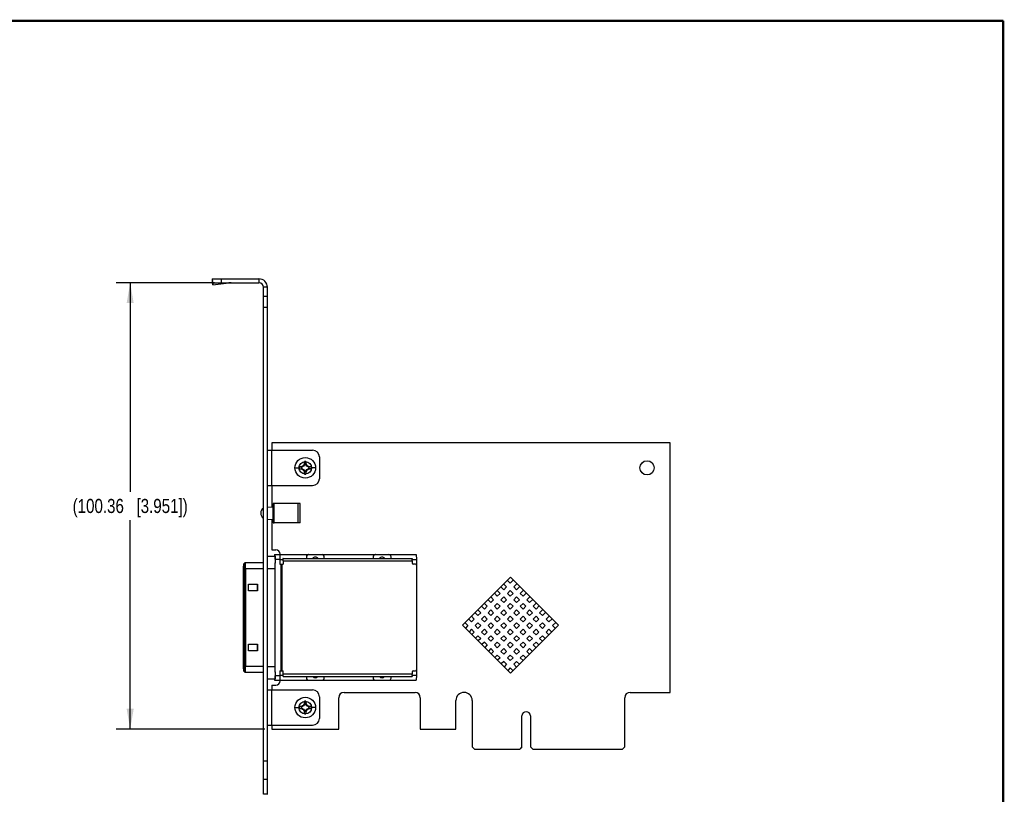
# Model space of a CAD drawing. Header units: inches. Extents: x 0.2 to 16.8, y 0.2 to 10.8.
# Tile 3 of 3: x 8 to 16.8, y 3.9 to 10.8. Entities that reach past the tile are written whole.
import ezdxf

# ---------------------------------------------------------------- set-up
doc = ezdxf.new("R2010")
doc.units = ezdxf.units.IN
doc.header["$LTSCALE"] = 0.935
doc.header["$MEASUREMENT"] = 0
doc.layers.get('0').update_dxf_attribs({"linetype": 'CONTINUOUS'})
doc.layers.add('02___PRT_ALL_AXES', color=7, linetype='CONTINUOUS')
doc.layers.add('DIMENSIONS', color=7, linetype='CONTINUOUS')
doc.styles.get("Standard").update_dxf_attribs({"font": 'txt', "width": 0.8})
doc.dimstyles.new('DIMSTYLE_1', dxfattribs={"dimtxt": 0.125, "dimasz": 0.18, "dimexe": 0.125, "dimexo": 0.0625, "dimgap": 0.0625, "dimtad": 0, "dimtih": 1, "dimtoh": 1, "dimdec": 3, "dimdsep": 46, "dimtxsty": 'STANDARD', "dimblk": '_FILLED', "dimblk1": '_FILLED', "dimblk2": '_FILLED', "dimcen": 0.09, "dimazin": 2, "dimtp": 0.01, "dimtm": 0.01, "dimtfac": 1, "dimtdec": 3, "dimtofl": 0, "dimtmove": 0, "dimatfit": 3, "dimldrblk": '_FILLED', "dimfxl": 1, "dimtolj": 1, "dimarcsym": 0})

# ---------------------------------------------------------------- blocks, each defined once
blk = doc.blocks.new('_FILLED')
at = {"color": 0, "linetype": 'BYBLOCK'}
blk.add_solid([(0, 0), (-1, 0.174), (-1, -0.174)], dxfattribs=at)
blk = doc.blocks.new('*D0')
at = {"layer": 'DIMENSIONS', "color": 2, "linetype": 'CONTINUOUS'}
for p, q in [((9.7723, 8.4396), (8.9006, 8.4396)), ((9.0256, 8.4396), (9.0256, 6.5891)), ((9.0256, 4.4886), (9.0256, 6.3391)), ((10.2173, 4.4886), (8.9006, 4.4886))]:
    blk.add_line(p, q, dxfattribs=at)
at = {"layer": 'DIMENSIONS', "color": 2, "linetype": 'CONTINUOUS', "xscale": 0.18, "yscale": 0.18, "zscale": 0.18}
for p, rotation in [((9.0256, 8.4396), 90), ((9.0256, 4.4886), 270)]:
    blk.add_blockref('_FILLED', p, dxfattribs=dict(at, rotation=rotation))
at = {"layer": 'DIMENSIONS', "color": 2, "linetype": 'CONTINUOUS', "insert": (9.0256, 6.5266), "char_height": 0.125, "width": 1.625, "attachment_point": 2, "line_spacing_factor": 0.9}
blk.add_mtext('(100.36{\\ftxt.shx;\\W1.000000;\\H0.125000; }[3.951])', dxfattribs=at)

msp = doc.modelspace()

# ---------------------------------------------------------------- linework, layer by layer
at = {"color": 7, "linetype": 'CONTINUOUS'}
for p, q in [((9.7518, 8.4722), (9.753, 8.454)), ((9.7518, 8.4722), (9.7548, 8.4497)), ((9.7548, 8.4404), (9.753, 8.454)), ((9.7548, 8.4396), (9.7548, 8.4746)), ((9.7548, 8.4746), (10.1648, 8.4746)), ((9.8348, 8.4396), (9.8348, 8.4746)), ((10.1648, 8.4746), (10.1648, 8.4396)), ((9.7575, 8.4202), (9.7549, 8.4396)), ((10.2398, 8.3996), (10.2048, 8.3996)), ((10.2398, 3.9146), (10.2398, 8.3996)), ((10.2398, 8.3196), (10.2048, 8.3196)), ((10.2398, 8.2196), (10.2048, 8.2196)), ((10.2798, 7.0236), (10.2798, 6.9576)), ((13.8048, 7.0236), (10.2798, 7.0236)), ((13.8048, 4.8136), (13.8048, 7.0236)), ((10.2398, 6.9576), (10.6398, 6.9576)), ((10.2748, 6.9576), (10.2748, 6.6456)), ((10.6998, 6.8976), (10.6998, 6.7056)), ((10.4838, 6.8016), (10.5188, 6.8016)), ((10.5197, 6.8107), (10.543, 6.8066)), ((10.5202, 6.8107), (10.5197, 6.8107)), ((10.5197, 6.7925), (10.543, 6.7966)), ((10.5605, 6.8158), (10.5418, 6.805)), ((10.543, 6.8066), (10.5418, 6.8111)), ((10.543, 6.8066), (10.5418, 6.8061)), ((10.5418, 6.8061), (10.5418, 6.7971)), ((10.5418, 6.7982), (10.5605, 6.7874)), ((10.5418, 6.7971), (10.543, 6.7966)), ((10.543, 6.7966), (10.5418, 6.7921)), ((10.5567, 6.8197), (10.5605, 6.8158)), ((10.5714, 6.8346), (10.5605, 6.8158)), ((10.5698, 6.8334), (10.5653, 6.8346)), ((10.5658, 6.8562), (10.5698, 6.8334)), ((10.5702, 6.8346), (10.5698, 6.8334)), ((10.5793, 6.8346), (10.5702, 6.8346)), ((10.589, 6.8158), (10.5782, 6.8346)), ((10.5798, 6.8334), (10.5793, 6.8346)), ((10.5838, 6.8562), (10.5798, 6.8334)), ((10.5798, 6.8334), (10.5842, 6.8346)), ((10.5929, 6.8197), (10.589, 6.8158)), ((10.6078, 6.805), (10.589, 6.8158)), ((10.589, 6.7874), (10.6078, 6.7982)), ((10.6066, 6.8066), (10.6078, 6.8111)), ((10.6298, 6.8107), (10.6066, 6.8066)), ((10.6078, 6.8061), (10.6066, 6.8066)), ((10.6066, 6.7966), (10.6078, 6.7971)), ((10.6066, 6.7966), (10.6078, 6.7921)), ((10.6298, 6.7925), (10.6066, 6.7966)), ((10.6078, 6.7971), (10.6078, 6.8061)), ((10.6298, 6.8107), (10.6293, 6.8107)), ((10.6658, 6.8016), (10.6308, 6.8016)), ((10.5197, 6.7925), (10.5202, 6.7925)), ((10.5567, 6.7835), (10.5605, 6.7874)), ((10.5605, 6.7874), (10.5714, 6.7686)), ((10.5698, 6.7698), (10.5653, 6.7686)), ((10.5658, 6.747), (10.5698, 6.7698)), ((10.5698, 6.7698), (10.5702, 6.7686)), ((10.5702, 6.7686), (10.5793, 6.7686)), ((10.5782, 6.7686), (10.589, 6.7874)), ((10.5793, 6.7686), (10.5798, 6.7698)), ((10.5838, 6.747), (10.5798, 6.7698)), ((10.5798, 6.7698), (10.5842, 6.7686)), ((10.5929, 6.7835), (10.589, 6.7874)), ((10.6293, 6.7925), (10.6298, 6.7925)), ((10.2398, 6.6456), (10.6398, 6.6456)), ((10.2798, 6.6456), (10.2798, 6.4553)), ((10.2898, 6.3156), (10.2898, 6.4856)), ((10.3008, 6.4856), (10.2898, 6.4856)), ((10.3008, 6.3156), (10.3008, 6.4856)), ((10.2798, 6.3459), (10.2798, 6.0761)), ((10.2898, 6.3156), (10.3008, 6.3156)), ((10.2398, 6.0192), (10.308, 6.0192)), ((10.2798, 6.0761), (10.3144, 6.0761)), ((10.3036, 6.0331), (10.6033, 6.0331)), ((10.3534, 6.0331), (10.3534, 6.0371)), ((10.5846, 6.0134), (10.5853, 5.9988)), ((10.5846, 6.0134), (10.5858, 6.0134)), ((10.5858, 6.0134), (10.5858, 5.9988)), ((10.6055, 6.0331), (11.1937, 6.0331)), ((10.7433, 5.9988), (10.7433, 6.0134)), ((11.175, 6.0134), (11.1758, 5.9988)), ((11.175, 6.0134), (11.1763, 6.0134)), ((11.1763, 6.0134), (11.1763, 5.9988)), ((11.1959, 6.0331), (11.5553, 6.0331)), ((11.3337, 5.9988), (11.3337, 6.0134)), ((11.5553, 6.0331), (11.5575, 5.9888)), ((10.029, 5.9471), (10.0286, 5.9307)), ((10.0286, 5.9307), (10.0286, 5.9297)), ((10.0291, 5.9484), (10.029, 5.9471)), ((10.0291, 5.9484), (10.0409, 5.9602)), ((10.0291, 5.9484), (10.0291, 5.9484)), ((10.0324, 5.9484), (10.0291, 5.9484)), ((10.0291, 5.9306), (10.0324, 5.9306)), ((10.0442, 5.9602), (10.0324, 5.9484)), ((10.033, 5.9297), (10.033, 5.9307)), ((10.0409, 5.9602), (10.0409, 5.9602)), ((10.2048, 5.9602), (10.0409, 5.9602)), ((10.3097, 5.9938), (10.3097, 5.9583)), ((10.3097, 5.9938), (10.349, 5.9938)), ((10.349, 5.9938), (10.349, 5.9495)), ((10.349, 5.9888), (10.3792, 5.9888)), ((10.349, 5.9495), (10.361, 5.9495)), ((10.361, 5.0046), (10.361, 5.9495)), ((10.3611, 5.9495), (10.3794, 5.9495)), ((10.3702, 5.0046), (10.3702, 5.9495)), ((10.3777, 5.9982), (10.3775, 5.9888)), ((10.3778, 5.9988), (10.3777, 5.9982)), ((10.3778, 5.9988), (11.5198, 5.9988)), ((10.3793, 5.9906), (10.3791, 5.9988)), ((10.3794, 5.9788), (10.3794, 5.9495)), ((10.3794, 5.9788), (11.5202, 5.9788)), ((11.5198, 5.9988), (11.5201, 5.9906)), ((11.52, 5.9888), (11.5594, 5.9888)), ((11.5202, 5.9788), (11.5202, 5.9595)), ((11.5495, 5.9495), (11.5302, 5.9495)), ((11.5594, 5.9888), (11.5594, 5.9403)), ((11.5595, 5.9395), (11.5595, 5.0146)), ((10.0285, 5.911), (10.0285, 5.0431)), ((10.0288, 5.0431), (10.0288, 5.911)), ((10.0288, 5.911), (10.0328, 5.911)), ((10.0328, 5.0431), (10.0328, 5.911)), ((10.0331, 5.911), (10.0331, 5.0431)), ((10.0331, 5.911), (10.2048, 5.911)), ((10.0451, 5.911), (10.0451, 5.0431)), ((10.2398, 5.911), (10.3099, 5.911)), ((10.3099, 5.0431), (10.3099, 5.911)), ((10.0726, 5.7124), (10.0726, 5.7714)), ((10.0726, 5.7714), (10.1514, 5.7714)), ((10.1509, 5.7124), (10.1509, 5.7714)), ((10.1514, 5.7714), (10.1514, 5.7124)), ((12.3909, 5.8324), (11.9666, 5.4081)), ((12.3558, 5.7476), (12.331, 5.7725)), ((12.3882, 5.78), (12.3633, 5.8048)), ((12.4157, 5.8075), (12.3882, 5.78)), ((12.8152, 5.4081), (12.3909, 5.8324)), ((12.448, 5.7752), (12.4205, 5.7476)), ((12.4728, 5.7505), (12.4452, 5.7229)), ((10.1514, 5.7124), (10.0726, 5.7124)), ((12.274, 5.6658), (12.2492, 5.6907)), ((12.2988, 5.6906), (12.274, 5.7154)), ((12.2988, 5.6906), (12.274, 5.6658)), ((12.3311, 5.7229), (12.3063, 5.7477)), ((12.3558, 5.7476), (12.3311, 5.7229)), ((12.3882, 5.7153), (12.3634, 5.6906)), ((12.3882, 5.6658), (12.3634, 5.6906)), ((12.4129, 5.6906), (12.3882, 5.7153)), ((12.4129, 5.6906), (12.3882, 5.6658)), ((12.4452, 5.7229), (12.4205, 5.7476)), ((12.5051, 5.7182), (12.4775, 5.6906)), ((12.5023, 5.6658), (12.4775, 5.6906)), ((12.5299, 5.6934), (12.5023, 5.6658)), ((12.1599, 5.5517), (12.1351, 5.5765)), ((12.1846, 5.5765), (12.1598, 5.6013)), ((12.1846, 5.5765), (12.1599, 5.5517)), ((12.217, 5.6088), (12.1921, 5.6336)), ((12.2417, 5.6335), (12.2169, 5.6583)), ((12.2417, 5.6335), (12.217, 5.6088)), ((12.274, 5.6012), (12.2493, 5.5765)), ((12.274, 5.5517), (12.2493, 5.5765)), ((12.2988, 5.5765), (12.274, 5.6012)), ((12.2988, 5.5765), (12.274, 5.5517)), ((12.3311, 5.6583), (12.3063, 5.6335)), ((12.3311, 5.6088), (12.3063, 5.6335)), ((12.3558, 5.6335), (12.3311, 5.6583)), ((12.3558, 5.6335), (12.3311, 5.6088)), ((12.3882, 5.6012), (12.3634, 5.5765)), ((12.3882, 5.5517), (12.3634, 5.5765)), ((12.4129, 5.5765), (12.3882, 5.6012)), ((12.4129, 5.5765), (12.3882, 5.5517)), ((12.4452, 5.6583), (12.4205, 5.6335)), ((12.4452, 5.6088), (12.4205, 5.6335)), ((12.47, 5.6335), (12.4452, 5.6583)), ((12.47, 5.6335), (12.4452, 5.6088)), ((12.5023, 5.6012), (12.4775, 5.5765)), ((12.5023, 5.5517), (12.4775, 5.5765)), ((12.527, 5.5765), (12.5023, 5.6012)), ((12.527, 5.5765), (12.5023, 5.5517)), ((12.5622, 5.6611), (12.5346, 5.6335)), ((12.5593, 5.6088), (12.5346, 5.6335)), ((12.5869, 5.6364), (12.5593, 5.6088)), ((12.6192, 5.604), (12.5917, 5.5765)), ((12.6164, 5.5517), (12.5917, 5.5765)), ((12.644, 5.5793), (12.6164, 5.5517)), ((12.1028, 5.4946), (12.078, 5.5195)), ((12.1276, 5.5194), (12.1028, 5.5442)), ((12.1276, 5.5194), (12.1028, 5.4946)), ((12.217, 5.5441), (12.1922, 5.5194)), ((12.217, 5.4946), (12.1922, 5.5194)), ((12.2417, 5.5194), (12.217, 5.5441)), ((12.2417, 5.5194), (12.217, 5.4946)), ((12.3311, 5.5441), (12.3063, 5.5194)), ((12.3311, 5.4946), (12.3063, 5.5194)), ((12.3558, 5.5194), (12.3311, 5.5441)), ((12.3558, 5.5194), (12.3311, 5.4946)), ((12.4452, 5.5441), (12.4205, 5.5194)), ((12.4452, 5.4946), (12.4205, 5.5194)), ((12.47, 5.5194), (12.4452, 5.5441)), ((12.47, 5.5194), (12.4452, 5.4946)), ((12.5593, 5.5441), (12.5346, 5.5194)), ((12.5593, 5.4946), (12.5346, 5.5194)), ((12.5841, 5.5194), (12.5593, 5.5441)), ((12.5841, 5.5194), (12.5593, 5.4946)), ((12.6763, 5.547), (12.6487, 5.5194)), ((12.6735, 5.4946), (12.6487, 5.5194)), ((12.701, 5.5222), (12.6735, 5.4946)), ((12.7334, 5.4899), (12.7058, 5.4623)), ((11.9666, 5.4081), (12.3909, 4.9838)), ((12.0135, 5.4053), (11.9886, 5.4301)), ((12.0135, 5.4053), (11.9915, 5.3833)), ((12.0458, 5.4376), (12.021, 5.4624)), ((12.0705, 5.4623), (12.0457, 5.4872)), ((12.0705, 5.4623), (12.0458, 5.4376)), ((12.1028, 5.43), (12.0781, 5.4053)), ((12.1028, 5.3805), (12.0781, 5.4053)), ((12.1276, 5.4053), (12.1028, 5.43)), ((12.1276, 5.4053), (12.1028, 5.3805)), ((12.1599, 5.4871), (12.1351, 5.4623)), ((12.1599, 5.4376), (12.1351, 5.4623)), ((12.1846, 5.4623), (12.1599, 5.4871)), ((12.1846, 5.4623), (12.1599, 5.4376)), ((12.217, 5.43), (12.1922, 5.4053)), ((12.217, 5.3805), (12.1922, 5.4053)), ((12.2417, 5.4053), (12.217, 5.43)), ((12.2417, 5.4053), (12.217, 5.3805)), ((12.274, 5.4871), (12.2493, 5.4623)), ((12.274, 5.4376), (12.2493, 5.4623)), ((12.2988, 5.4623), (12.274, 5.4871)), ((12.2988, 5.4623), (12.274, 5.4376)), ((12.3311, 5.43), (12.3063, 5.4053)), ((12.3311, 5.3805), (12.3063, 5.4053)), ((12.3558, 5.4053), (12.3311, 5.43)), ((12.3558, 5.4053), (12.3311, 5.3805)), ((12.3882, 5.4871), (12.3634, 5.4623)), ((12.3882, 5.4376), (12.3634, 5.4623)), ((12.4129, 5.4623), (12.3882, 5.4871)), ((12.4129, 5.4623), (12.3882, 5.4376)), ((12.3909, 4.9838), (12.8152, 5.4081)), ((12.4452, 5.43), (12.4205, 5.4053)), ((12.4452, 5.3805), (12.4205, 5.4053)), ((12.47, 5.4053), (12.4452, 5.43)), ((12.47, 5.4053), (12.4452, 5.3805)), ((12.5023, 5.4871), (12.4775, 5.4623)), ((12.5023, 5.4376), (12.4775, 5.4623)), ((12.527, 5.4623), (12.5023, 5.4871)), ((12.527, 5.4623), (12.5023, 5.4376)), ((12.5593, 5.43), (12.5346, 5.4053)), ((12.5593, 5.3805), (12.5346, 5.4053)), ((12.5841, 5.4053), (12.5593, 5.43)), ((12.5841, 5.4053), (12.5593, 5.3805)), ((12.6164, 5.4871), (12.5917, 5.4623)), ((12.6164, 5.4376), (12.5917, 5.4623)), ((12.6412, 5.4623), (12.6164, 5.4871)), ((12.6412, 5.4623), (12.6164, 5.4376)), ((12.6735, 5.43), (12.6487, 5.4053)), ((12.6735, 5.3805), (12.6487, 5.4053)), ((12.6982, 5.4053), (12.6735, 5.43)), ((12.6982, 5.4053), (12.6735, 5.3805)), ((12.7305, 5.4376), (12.7058, 5.4623)), ((12.7581, 5.4652), (12.7305, 5.4376)), ((12.7904, 5.4328), (12.7628, 5.4053)), ((12.7876, 5.3805), (12.7628, 5.4053)), ((12.0458, 5.373), (12.0238, 5.351)), ((12.0705, 5.3482), (12.0458, 5.373)), ((12.0705, 5.3482), (12.0485, 5.3262)), ((12.1028, 5.3159), (12.0808, 5.2939)), ((12.1276, 5.2911), (12.1028, 5.3159)), ((12.1599, 5.373), (12.1351, 5.3482)), ((12.1599, 5.3235), (12.1351, 5.3482)), ((12.1846, 5.3482), (12.1599, 5.373)), ((12.1846, 5.3482), (12.1599, 5.3235)), ((12.217, 5.3159), (12.1922, 5.2911)), ((12.2417, 5.2911), (12.217, 5.3159)), ((12.274, 5.373), (12.2493, 5.3482)), ((12.274, 5.3235), (12.2493, 5.3482)), ((12.2988, 5.3482), (12.274, 5.373)), ((12.2988, 5.3482), (12.274, 5.3235)), ((12.3311, 5.3159), (12.3063, 5.2911)), ((12.3558, 5.2911), (12.3311, 5.3159)), ((12.3882, 5.373), (12.3634, 5.3482)), ((12.3882, 5.3235), (12.3634, 5.3482)), ((12.4129, 5.3482), (12.3882, 5.373)), ((12.4129, 5.3482), (12.3882, 5.3235)), ((12.4452, 5.3159), (12.4205, 5.2911)), ((12.47, 5.2911), (12.4452, 5.3159)), ((12.5023, 5.373), (12.4775, 5.3482)), ((12.5023, 5.3235), (12.4775, 5.3482)), ((12.527, 5.3482), (12.5023, 5.373)), ((12.527, 5.3482), (12.5023, 5.3235)), ((12.5593, 5.3159), (12.5346, 5.2911)), ((12.5841, 5.2911), (12.5593, 5.3159)), ((12.6164, 5.373), (12.5917, 5.3482)), ((12.6164, 5.3235), (12.5917, 5.3482)), ((12.6412, 5.3482), (12.6164, 5.373)), ((12.6412, 5.3482), (12.6164, 5.3235)), ((12.6735, 5.3159), (12.6487, 5.2911)), ((12.6982, 5.2911), (12.6735, 5.3159)), ((12.7305, 5.373), (12.7058, 5.3482)), ((12.7305, 5.3235), (12.7058, 5.3482)), ((12.7553, 5.3482), (12.7305, 5.373)), ((10.0726, 5.1809), (10.0726, 5.2399)), ((10.0726, 5.2399), (10.1514, 5.2399)), ((10.1509, 5.1809), (10.1509, 5.2399)), ((10.1514, 5.2399), (10.1514, 5.1809)), ((12.1276, 5.2911), (12.1056, 5.2691)), ((12.1599, 5.2588), (12.1379, 5.2368)), ((12.1846, 5.2341), (12.1599, 5.2588)), ((12.1846, 5.2341), (12.1627, 5.2121)), ((12.217, 5.2664), (12.1922, 5.2911)), ((12.2417, 5.2911), (12.217, 5.2664)), ((12.274, 5.2588), (12.2493, 5.2341)), ((12.274, 5.2093), (12.2493, 5.2341)), ((12.2988, 5.2341), (12.274, 5.2588)), ((12.2988, 5.2341), (12.274, 5.2093)), ((12.3311, 5.2664), (12.3063, 5.2911)), ((12.3558, 5.2911), (12.3311, 5.2664)), ((12.3882, 5.2588), (12.3634, 5.2341)), ((12.3882, 5.2093), (12.3634, 5.2341)), ((12.4129, 5.2341), (12.3882, 5.2588)), ((12.4129, 5.2341), (12.3882, 5.2093)), ((12.4452, 5.2664), (12.4205, 5.2911)), ((12.47, 5.2911), (12.4452, 5.2664)), ((12.5023, 5.2588), (12.4775, 5.2341)), ((12.5023, 5.2093), (12.4775, 5.2341)), ((12.527, 5.2341), (12.5023, 5.2588)), ((12.527, 5.2341), (12.5023, 5.2093)), ((12.5593, 5.2664), (12.5346, 5.2911)), ((12.5841, 5.2911), (12.5593, 5.2664)), ((12.6164, 5.2588), (12.5917, 5.2341)), ((12.6164, 5.2093), (12.5917, 5.2341)), ((12.6412, 5.2341), (12.6164, 5.2588)), ((12.6735, 5.2664), (12.6487, 5.2911)), ((10.1514, 5.1809), (10.0726, 5.1809)), ((12.217, 5.2018), (12.195, 5.1798)), ((12.2417, 5.177), (12.217, 5.2018)), ((12.2417, 5.177), (12.2197, 5.155)), ((12.274, 5.1447), (12.252, 5.1227)), ((12.2988, 5.12), (12.274, 5.1447)), ((12.3311, 5.2018), (12.3063, 5.177)), ((12.3311, 5.1523), (12.3063, 5.177)), ((12.3558, 5.177), (12.3311, 5.2018)), ((12.3558, 5.177), (12.3311, 5.1523)), ((12.3882, 5.1447), (12.3634, 5.12)), ((12.4129, 5.12), (12.3882, 5.1447)), ((12.4452, 5.2018), (12.4205, 5.177)), ((12.4452, 5.1523), (12.4205, 5.177)), ((12.47, 5.177), (12.4452, 5.2018)), ((12.47, 5.177), (12.4452, 5.1523)), ((12.5023, 5.1447), (12.4775, 5.12)), ((12.527, 5.12), (12.5023, 5.1447)), ((12.5593, 5.2018), (12.5346, 5.177)), ((12.5593, 5.1523), (12.5346, 5.177)), ((12.5841, 5.177), (12.5593, 5.2018)), ((12.2988, 5.12), (12.2768, 5.098)), ((12.3311, 5.0876), (12.3091, 5.0656)), ((12.3558, 5.0629), (12.3311, 5.0876)), ((12.3558, 5.0629), (12.3338, 5.0409)), ((12.3882, 5.0952), (12.3634, 5.12)), ((12.4129, 5.12), (12.3882, 5.0952)), ((12.4452, 5.0876), (12.4205, 5.0629)), ((12.4452, 5.0381), (12.4205, 5.0629)), ((12.47, 5.0629), (12.4452, 5.0876)), ((12.5023, 5.0952), (12.4775, 5.12)), ((10.0286, 5.0244), (10.0286, 5.0233)), ((10.0286, 5.0233), (10.029, 5.007)), ((10.0328, 5.0431), (10.0288, 5.0431)), ((10.029, 5.007), (10.0291, 5.0057)), ((10.0324, 5.0234), (10.0291, 5.0234)), ((10.0291, 5.0057), (10.0291, 5.0057)), ((10.0291, 5.0057), (10.0409, 4.9939)), ((10.0409, 4.9939), (10.0291, 5.0057)), ((10.0324, 5.0057), (10.0291, 5.0057)), ((10.0324, 5.0057), (10.0442, 4.9939)), ((10.033, 5.0233), (10.033, 5.0244)), ((10.2048, 5.0431), (10.0331, 5.0431)), ((10.0409, 4.9939), (10.0409, 4.9939)), ((10.0409, 4.9939), (10.2048, 4.9939)), ((10.2398, 5.0431), (10.3099, 5.0431)), ((10.3097, 4.9958), (10.3097, 4.9603)), ((10.349, 5.0046), (10.349, 4.9603)), ((10.349, 5.0046), (10.3794, 5.0046)), ((10.3794, 4.9752), (10.3794, 5.0046)), ((11.5202, 4.9752), (10.3794, 4.9752)), ((11.5202, 4.9946), (11.5202, 4.9752)), ((11.5302, 5.0046), (11.5495, 5.0046)), ((11.5594, 5.0137), (11.5594, 4.9652)), ((12.3882, 5.0306), (12.3662, 5.0086)), ((12.4129, 5.0058), (12.3882, 5.0306)), ((10.2398, 4.9348), (10.308, 4.9348)), ((10.3036, 4.9209), (10.6033, 4.9209)), ((10.3095, 4.9346), (10.3097, 4.9603)), ((10.349, 4.9603), (10.3097, 4.9603)), ((10.349, 4.9652), (10.3792, 4.9652)), ((10.3534, 4.917), (10.3534, 4.9209)), ((10.3775, 4.9652), (10.3778, 4.9552)), ((10.3778, 4.9552), (11.5198, 4.9552)), ((10.3791, 4.9552), (10.3793, 4.9635)), ((10.5853, 4.9552), (10.5846, 4.9406)), ((10.5858, 4.9406), (10.5846, 4.9406)), ((10.5858, 4.9552), (10.5858, 4.9406)), ((10.6055, 4.9209), (11.1937, 4.9209)), ((10.7433, 4.9406), (10.7433, 4.9552)), ((11.1758, 4.9552), (11.175, 4.9406)), ((11.1763, 4.9406), (11.175, 4.9406)), ((11.1763, 4.9552), (11.1763, 4.9406)), ((11.1959, 4.9209), (11.5553, 4.9209)), ((11.3337, 4.9406), (11.3337, 4.9552)), ((11.5201, 4.9635), (11.5198, 4.9552)), ((11.52, 4.9652), (11.5594, 4.9652)), ((11.5575, 4.9652), (11.5553, 4.9209)), ((10.2398, 4.8356), (10.6398, 4.8356)), ((10.2748, 4.8356), (10.2748, 4.5236)), ((10.2798, 4.878), (10.2798, 4.8356)), ((10.2798, 4.878), (10.3144, 4.878)), ((10.9178, 4.8136), (11.5458, 4.8136)), ((13.4488, 4.8136), (13.8048, 4.8136)), ((10.5714, 4.7126), (10.5605, 4.6938)), ((10.5698, 4.7114), (10.5653, 4.7126)), ((10.5658, 4.7342), (10.5698, 4.7114)), ((10.5702, 4.7126), (10.5698, 4.7114)), ((10.5793, 4.7126), (10.5702, 4.7126)), ((10.589, 4.6938), (10.5782, 4.7126)), ((10.5798, 4.7114), (10.5793, 4.7126)), ((10.5838, 4.7342), (10.5798, 4.7114)), ((10.5798, 4.7114), (10.5842, 4.7126)), ((10.6998, 4.7756), (10.6998, 4.5836)), ((10.8708, 4.4886), (10.8708, 4.7666)), ((11.5928, 4.7666), (11.5928, 4.4886)), ((11.9078, 4.4886), (11.9078, 4.7416)), ((12.0518, 4.7416), (12.0518, 4.3316)), ((13.4018, 4.3316), (13.4018, 4.7666)), ((10.4838, 4.6796), (10.5188, 4.6796)), ((10.5197, 4.6887), (10.543, 4.6846)), ((10.5202, 4.6887), (10.5197, 4.6887)), ((10.5197, 4.6705), (10.543, 4.6746)), ((10.5197, 4.6705), (10.5202, 4.6705)), ((10.5605, 4.6938), (10.5418, 4.683)), ((10.543, 4.6846), (10.5418, 4.6891)), ((10.543, 4.6846), (10.5418, 4.6841)), ((10.5418, 4.6841), (10.5418, 4.6751)), ((10.5418, 4.6762), (10.5605, 4.6654)), ((10.5418, 4.6751), (10.543, 4.6746)), ((10.543, 4.6746), (10.5418, 4.6701)), ((10.5567, 4.6977), (10.5605, 4.6938)), ((10.5567, 4.6615), (10.5605, 4.6654)), ((10.5605, 4.6654), (10.5714, 4.6466)), ((10.5698, 4.6478), (10.5653, 4.6466)), ((10.5658, 4.625), (10.5698, 4.6478)), ((10.5698, 4.6478), (10.5702, 4.6466)), ((10.5702, 4.6466), (10.5793, 4.6466)), ((10.5782, 4.6466), (10.589, 4.6654)), ((10.5793, 4.6466), (10.5798, 4.6478)), ((10.5798, 4.6478), (10.5842, 4.6466)), ((10.5838, 4.625), (10.5798, 4.6478)), ((10.5929, 4.6977), (10.589, 4.6938)), ((10.6078, 4.683), (10.589, 4.6938)), ((10.589, 4.6654), (10.6078, 4.6762)), ((10.5929, 4.6615), (10.589, 4.6654)), ((10.6066, 4.6846), (10.6078, 4.6891)), ((10.6298, 4.6887), (10.6066, 4.6846)), ((10.6078, 4.6841), (10.6066, 4.6846)), ((10.6066, 4.6746), (10.6078, 4.6751)), ((10.6298, 4.6705), (10.6066, 4.6746)), ((10.6066, 4.6746), (10.6078, 4.6701)), ((10.6078, 4.6751), (10.6078, 4.6841)), ((10.6298, 4.6887), (10.6293, 4.6887)), ((10.6293, 4.6705), (10.6298, 4.6705)), ((10.6658, 4.6796), (10.6308, 4.6796)), ((12.4923, 4.3316), (12.4923, 4.6051)), ((12.5673, 4.6051), (12.5673, 4.3316)), ((10.2398, 4.5236), (10.6398, 4.5236)), ((10.2798, 4.5236), (10.2798, 4.4886)), ((10.2798, 4.4886), (10.8708, 4.4886)), ((11.5928, 4.4886), (11.9078, 4.4886)), ((12.0718, 4.3116), (12.0518, 4.3316)), ((12.0718, 4.3116), (12.4723, 4.3116)), ((12.4923, 4.3316), (12.4723, 4.3116)), ((12.5873, 4.3116), (12.5673, 4.3316)), ((12.5873, 4.3116), (13.3818, 4.3116)), ((13.4018, 4.3316), (13.3818, 4.3116)), ((10.2398, 4.2036), (10.2048, 4.2036)), ((10.2398, 4.0416), (10.2048, 4.0416)), ((10.2048, 3.9146), (10.2398, 3.9146))]:
    msp.add_line(p, q, dxfattribs=at)
at = {"color": 3, "linetype": 'CONTINUOUS'}
for p, q in [((9.7548, 8.4396), (10.1648, 8.4396)), ((9.7563, 8.4384), (9.7575, 8.4202)), ((9.7563, 8.4384), (9.8971, 8.4384)), ((9.7575, 8.4202), (9.8971, 8.4384)), ((10.2048, 3.9146), (10.2048, 8.3996))]:
    msp.add_line(p, q, dxfattribs=at)
at = {"color": 6, "linetype": 'CONTINUOUS'}
for p, q in [((10.2398, 6.4539), (10.2898, 6.4557)), ((10.5298, 6.4856), (10.3008, 6.4856)), ((10.5098, 6.4856), (10.5098, 6.3156)), ((10.5298, 6.3156), (10.5298, 6.4856)), ((10.2398, 6.3474), (10.2898, 6.3455)), ((10.5298, 6.3156), (10.3008, 6.3156))]:
    msp.add_line(p, q, dxfattribs=at)
at = {"color": 7, "linetype": 'CONTINUOUS', "const_width": 0.02}
for points in [[(16.75, 10.7586), (0.25, 10.7586)], [(16.75, 0.2586), (16.75, 10.7586)]]:
    msp.add_lwpolyline(points, dxfattribs=at)
at = {"color": 7, "linetype": 'CONTINUOUS'}
for centre in [(10.5748, 6.8016), (10.5748, 4.6796)]:
    msp.add_circle(centre, 0.091, dxfattribs=at)
at = {"color": 3, "linetype": 'CONTINUOUS'}
for centre in [(10.5748, 6.8016), (10.5748, 4.6796)]:
    msp.add_circle(centre, 0.056, dxfattribs=at)
at = {"color": 7, "linetype": 'CONTINUOUS'}
for centre, radius, start, end in [((10.1648, 8.3996), 0.075, 0, 90), ((10.6398, 6.8976), 0.06, 0, 90), ((10.9134, 6.8016), 0.3938, 179.18975, 180.81024), ((10.5496, 5.7534), 1.0577, 90.42548, 91.59428), ((12.0903, 4.1587), 3.0713, 119.95581, 120.27692), ((13.2176, 5.2861), 3.0713, 149.72308, 150.04419), ((11.623, 6.8267), 1.0577, 178.4057, 179.57452), ((10.5748, 6.4629), 0.3938, 89.18975, 90.81024), ((9.5266, 6.8267), 1.0577, 0.42548, 1.5943), ((7.9318, 5.2861), 3.0713, 29.95582, 30.27692), ((9.0593, 4.1587), 3.0713, 59.72308, 60.04418), ((10.5999, 5.7534), 1.0577, 88.40569, 89.57452), ((10.2361, 6.8016), 0.3938, 359.18975, 0.81024), ((10.5496, 7.8498), 1.0577, 268.40569, 269.57452), ((12.0903, 9.4445), 3.0713, 239.72308, 240.04418), ((13.2177, 8.3171), 3.0713, 209.95582, 210.27692), ((11.623, 6.7765), 1.0577, 180.42548, 181.5943), ((10.5748, 7.1403), 0.3938, 269.18975, 270.81024), ((9.5266, 6.7765), 1.0577, 358.4057, 359.57452), ((7.9319, 8.3171), 3.0713, 329.72308, 330.04419), ((9.0593, 9.4445), 3.0713, 299.95581, 300.27692), ((10.5999, 7.8498), 1.0577, 270.42548, 271.59428), ((10.6398, 6.7056), 0.06, 270, 360), ((8.6509, 5.9959), 1.6588, 359.92684, 0.8136), ((10.3144, 6.0371), 0.039, 0, 90), ((10.6055, 6.0134), 0.0197, 90.00585, 180.00409), ((10.7236, 6.0134), 0.0197, 359.99591, 89.99415), ((11.1959, 6.0134), 0.0197, 90.00585, 180.00409), ((11.314, 6.0134), 0.0197, 359.99591, 89.99415), ((11.9241, 5.9114), 1.8956, 179.44881, 180.01466), ((8.1374, 5.9114), 1.8956, 359.98535, 0.55115), ((4.8768, 5.9128), 5.433, 359.98094, 0.5017), ((9.4205, 5.9793), 0.9589, 359.97373, 0.67669), ((10.6645, 5.979), 0.0315, 39.44853, 140.55146), ((11.255, 5.979), 0.0315, 39.44853, 140.55146), ((10.5612, 5.9793), 0.9589, 359.97374, 0.67661), ((11.5302, 5.9595), 0.01, 179.99833, 269.99233), ((11.5495, 5.9395), 0.01, 359.99833, 89.99233), ((11.9241, 5.0426), 1.8956, 179.98535, 180.55115), ((8.1375, 5.0426), 1.8956, 359.44881, 0.01466), ((4.5505, 5.0427), 5.7594, 359.51306, 0.00431), ((9.4205, 4.9748), 0.9589, 359.32339, 0.02626), ((10.5613, 4.9748), 0.9589, 359.32331, 0.02627), ((11.5302, 4.9946), 0.01, 90.00767, 180.00167), ((11.5495, 5.0146), 0.01, 270.00767, 0.00167), ((10.3144, 4.917), 0.039, 270, 360), ((10.6055, 4.9406), 0.0197, 179.99591, 269.99415), ((10.6645, 4.9751), 0.0315, 219.44853, 320.55146), ((10.7236, 4.9406), 0.0197, 270.00585, 0.00409), ((11.1959, 4.9406), 0.0197, 179.99591, 269.99415), ((11.255, 4.9751), 0.0315, 219.44853, 320.55146), ((11.314, 4.9406), 0.0197, 270.00585, 0.00409), ((10.6398, 4.7756), 0.06, 0, 90), ((10.9178, 4.7666), 0.047, 90, 180), ((11.5458, 4.7666), 0.047, 0, 90), ((11.9798, 4.7416), 0.072, 0, 180), ((13.4488, 4.7666), 0.047, 90, 180), ((13.2176, 3.1641), 3.0713, 149.72308, 150.04419), ((11.623, 4.7047), 1.0577, 178.4057, 179.57452), ((10.5748, 4.3409), 0.3938, 89.18975, 90.81024), ((9.5266, 4.7047), 1.0577, 0.42548, 1.5943), ((7.9318, 3.1641), 3.0713, 29.95582, 30.27692), ((10.9134, 4.6796), 0.3938, 179.18975, 180.81024), ((10.5496, 3.6314), 1.0577, 90.42548, 91.59428), ((10.5496, 5.7278), 1.0577, 268.40569, 269.57452), ((12.0903, 2.0367), 3.0713, 119.95581, 120.27692), ((12.0903, 7.3225), 3.0713, 239.72308, 240.04418), ((13.2177, 6.1951), 3.0713, 209.95582, 210.27692), ((11.623, 4.6545), 1.0577, 180.42548, 181.5943), ((10.5748, 5.0183), 0.3938, 269.18975, 270.81024), ((9.5266, 4.6545), 1.0577, 358.4057, 359.57452), ((7.9319, 6.1951), 3.0713, 329.72308, 330.04419), ((9.0593, 2.0367), 3.0713, 59.72308, 60.04418), ((9.0593, 7.3225), 3.0713, 299.95581, 300.27692), ((10.5999, 3.6314), 1.0577, 88.40569, 89.57452), ((10.5999, 5.7278), 1.0577, 270.42548, 271.59428), ((10.2361, 4.6796), 0.3938, 359.18975, 0.81024), ((12.5298, 4.6051), 0.0375, 0, 180), ((10.6398, 4.5836), 0.06, 270, 360), ((10.1698, 3.9146), 0.07, 355, 360)]:
    msp.add_arc(centre, radius, start, end, dxfattribs=at)
at = {"color": 3, "linetype": 'CONTINUOUS'}
for centre, radius, start, end in [((9.9198, 8.2226), 0.217, 90.01857, 96.0098), ((10.1648, 8.3996), 0.04, 0, 90), ((10.1698, 3.9146), 0.035, 355, 360)]:
    msp.add_arc(centre, radius, start, end, dxfattribs=at)
at = {"color": 6, "linetype": 'CONTINUOUS'}
msp.add_arc((10.2338, 6.4006), 0.053, 123.26176, 236.73824, dxfattribs=at)
at = {"color": 7, "linetype": 'CONTINUOUS'}
for centre, major_axis, start_param, end_param in [((10.6043, 6.0134), (-0.0144, 0.0141), -0.771441, 0.799355), ((11.1947, 6.0134), (-0.0144, 0.0141), -0.771441, 0.799355), ((10.6043, 4.9406), (0.0144, 0.0141), -3.940923, -2.370151), ((11.1947, 4.9406), (0.0144, 0.0141), -3.940923, -2.370151)]:
    msp.add_ellipse(centre, major_axis=major_axis, ratio=0.95151, start_param=start_param, end_param=end_param, dxfattribs=at)
for points, knots in [([(9.7548, 8.4746), (9.7545, 8.4746), (9.7539, 8.4745), (9.7532, 8.474), (9.7524, 8.4732), (9.752, 8.4726), (9.7518, 8.4722)], [0, 0, 0, 0, 0.198029, 0.420376, 0.684305, 1, 1, 1, 1]), ([(10.3036, 6.0331), (10.3036, 6.0331), (10.3035, 6.0331), (10.3035, 6.0331), (10.3035, 6.0331), (10.3035, 6.033), (10.3035, 6.0329), (10.3035, 6.0328), (10.3034, 6.0325), (10.3034, 6.0322), (10.3034, 6.0317), (10.3033, 6.031), (10.3033, 6.0303), (10.3033, 6.0295), (10.3033, 6.0285), (10.3032, 6.0275), (10.3032, 6.0264), (10.3032, 6.0247), (10.3031, 6.0223), (10.3031, 6.0204), (10.3031, 6.0194)], [0, 0, 0, 0, 0.001654, 0.003112, 0.005054, 0.010439, 0.017859, 0.027326, 0.03884, 0.067995, 0.105281, 0.150595, 0.203763, 0.264604, 0.332936, 0.408569, 0.491244, 0.580674, 0.778644, 1, 1, 1, 1]), ([(10.308, 6.0192), (10.308, 6.0192), (10.3081, 6.0191), (10.3081, 6.0189), (10.3082, 6.0186), (10.3082, 6.0182), (10.3083, 6.0176), (10.3084, 6.0166), (10.3085, 6.015), (10.3086, 6.0128), (10.3087, 6.01), (10.3089, 6.0068), (10.309, 6.0032), (10.3091, 5.9991), (10.3092, 5.9929), (10.3094, 5.9841), (10.3095, 5.9727), (10.3096, 5.9646), (10.3097, 5.9603)], [0, 0, 0, 0, 0.001541, 0.00496, 0.01046, 0.018073, 0.027807, 0.039659, 0.069664, 0.107952, 0.154363, 0.208673, 0.270631, 0.339952, 0.416302, 0.588651, 0.784439, 1, 1, 1, 1]), ([(10.3095, 6.0194), (10.3095, 6.0204), (10.3094, 6.0224), (10.3094, 6.0247), (10.3094, 6.0264), (10.3093, 6.0275), (10.3093, 6.0286), (10.3093, 6.0295), (10.3092, 6.0303), (10.3092, 6.0311), (10.3092, 6.0317), (10.3091, 6.0322), (10.3091, 6.0325), (10.3091, 6.0328), (10.3091, 6.0329), (10.309, 6.033), (10.309, 6.0331), (10.309, 6.0331), (10.309, 6.0331), (10.309, 6.0331), (10.309, 6.0331)], [0, 0, 0, 0, 0.222694, 0.421165, 0.510625, 0.593209, 0.668653, 0.736754, 0.797341, 0.850245, 0.895296, 0.932342, 0.961307, 0.972747, 0.982155, 0.989534, 0.994897, 0.996836, 0.9983, 1, 1, 1, 1]), ([(10.3483, 6.0331), (10.3483, 6.0331), (10.3484, 6.0331), (10.3484, 6.0331), (10.3484, 6.0331), (10.3484, 6.033), (10.3484, 6.0329), (10.3484, 6.0327), (10.3485, 6.0323), (10.3485, 6.0319), (10.3485, 6.0314), (10.3486, 6.0308), (10.3486, 6.0301), (10.3486, 6.0293), (10.3487, 6.0285), (10.3487, 6.0275), (10.3487, 6.0261), (10.3488, 6.0241), (10.3488, 6.0215), (10.3489, 6.0187), (10.3489, 6.0156), (10.3489, 6.0123), (10.349, 6.0088), (10.349, 6.0051), (10.349, 6.0001), (10.349, 5.9963), (10.349, 5.9938)], [0, 0, 0, 0, 0.000523, 0.000957, 0.001527, 0.003094, 0.005244, 0.011309, 0.019732, 0.030505, 0.043615, 0.059028, 0.076702, 0.096591, 0.11865, 0.142834, 0.169088, 0.227523, 0.293383, 0.366065, 0.444835, 0.528931, 0.617562, 0.709904, 0.805112, 1, 1, 1, 1]), ([(10.0288, 5.911), (10.0288, 5.9122), (10.0288, 5.9141), (10.0288, 5.9167), (10.0288, 5.9185), (10.0288, 5.9202), (10.0288, 5.9219), (10.0289, 5.9234), (10.0289, 5.9248), (10.0289, 5.9261), (10.0289, 5.9273), (10.029, 5.9281), (10.029, 5.9287), (10.029, 5.9291), (10.029, 5.9295), (10.029, 5.9298), (10.029, 5.93), (10.0291, 5.9303), (10.0291, 5.9304), (10.0291, 5.9305), (10.0291, 5.9306), (10.0291, 5.9306), (10.0291, 5.9306), (10.0291, 5.9306), (10.0291, 5.9306)], [0, 0, 0, 0, 0.194788, 0.290058, 0.382459, 0.471104, 0.555191, 0.633929, 0.706583, 0.772471, 0.830912, 0.881333, 0.9034, 0.923299, 0.940979, 0.956386, 0.969483, 0.980253, 0.988679, 0.994751, 0.996904, 0.998473, 0.999477, 1, 1, 1, 1]), ([(10.033, 5.9307), (10.033, 5.932), (10.0329, 5.9345), (10.0329, 5.9374), (10.0328, 5.9396), (10.0328, 5.9411), (10.0328, 5.9424), (10.0327, 5.9436), (10.0327, 5.9447), (10.0327, 5.9456), (10.0326, 5.9465), (10.0326, 5.947), (10.0326, 5.9474), (10.0325, 5.9477), (10.0325, 5.9479), (10.0325, 5.9481), (10.0325, 5.9482), (10.0325, 5.9483), (10.0325, 5.9483), (10.0324, 5.9483), (10.0324, 5.9484), (10.0324, 5.9484)], [0, 0, 0, 0, 0.218272, 0.415139, 0.504503, 0.587361, 0.663387, 0.732253, 0.793673, 0.847435, 0.893331, 0.931159, 0.94699, 0.960752, 0.972437, 0.982041, 0.989563, 0.995008, 0.996962, 0.998417, 1, 1, 1, 1]), ([(10.0324, 5.9306), (10.0324, 5.9306), (10.0324, 5.9306), (10.0324, 5.9306), (10.0324, 5.9306), (10.0325, 5.9305), (10.0325, 5.9304), (10.0325, 5.9303), (10.0325, 5.93), (10.0325, 5.9298), (10.0325, 5.9295), (10.0326, 5.9291), (10.0326, 5.9287), (10.0326, 5.9281), (10.0326, 5.9273), (10.0326, 5.9261), (10.0327, 5.9248), (10.0327, 5.9234), (10.0327, 5.9219), (10.0327, 5.9202), (10.0327, 5.9185), (10.0328, 5.9167), (10.0328, 5.9141), (10.0328, 5.9122), (10.0328, 5.911)], [0, 0, 0, 0, 0.000523, 0.001527, 0.003096, 0.005249, 0.011321, 0.019747, 0.030517, 0.043614, 0.059021, 0.076701, 0.0966, 0.118667, 0.169088, 0.227529, 0.293417, 0.366072, 0.444809, 0.528897, 0.617541, 0.709942, 0.805213, 1, 1, 1, 1]), ([(10.0451, 5.911), (10.0451, 5.9142), (10.0451, 5.9189), (10.0451, 5.9252), (10.045, 5.9297), (10.045, 5.9341), (10.0449, 5.9382), (10.0449, 5.9421), (10.0448, 5.9456), (10.0448, 5.9489), (10.0447, 5.9514), (10.0447, 5.9531), (10.0446, 5.9543), (10.0446, 5.9554), (10.0446, 5.9564), (10.0445, 5.9573), (10.0445, 5.958), (10.0444, 5.9587), (10.0444, 5.9592), (10.0444, 5.9596), (10.0443, 5.9599), (10.0443, 5.96), (10.0443, 5.9601), (10.0443, 5.9601), (10.0443, 5.9602), (10.0442, 5.9602), (10.0442, 5.9602)], [0, 0, 0, 0, 0.194886, 0.290094, 0.382435, 0.471068, 0.555165, 0.633937, 0.70662, 0.772482, 0.830917, 0.857171, 0.881355, 0.903413, 0.923302, 0.940975, 0.956388, 0.969497, 0.98027, 0.988692, 0.994757, 0.996907, 0.998473, 0.999043, 0.999477, 1, 1, 1, 1]), ([(10.0291, 5.0234), (10.0291, 5.0234), (10.0291, 5.0234), (10.0291, 5.0234), (10.0291, 5.0235), (10.0291, 5.0235), (10.0291, 5.0236), (10.0291, 5.0238), (10.029, 5.024), (10.029, 5.0243), (10.029, 5.0246), (10.029, 5.0249), (10.029, 5.0253), (10.029, 5.0259), (10.0289, 5.0268), (10.0289, 5.0279), (10.0289, 5.0292), (10.0289, 5.0306), (10.0288, 5.0322), (10.0288, 5.0338), (10.0288, 5.0356), (10.0288, 5.0374), (10.0288, 5.0399), (10.0288, 5.0418), (10.0288, 5.0431)], [0, 0, 0, 0, 0.000523, 0.001527, 0.003096, 0.005249, 0.011321, 0.019747, 0.030517, 0.043614, 0.059021, 0.076701, 0.0966, 0.118667, 0.169088, 0.227529, 0.293417, 0.366072, 0.444809, 0.528897, 0.617541, 0.709942, 0.805213, 1, 1, 1, 1]), ([(10.0328, 5.0431), (10.0328, 5.0418), (10.0328, 5.0399), (10.0328, 5.0374), (10.0327, 5.0356), (10.0327, 5.0338), (10.0327, 5.0322), (10.0327, 5.0306), (10.0327, 5.0292), (10.0326, 5.0279), (10.0326, 5.0268), (10.0326, 5.0259), (10.0326, 5.0253), (10.0326, 5.0249), (10.0325, 5.0246), (10.0325, 5.0243), (10.0325, 5.024), (10.0325, 5.0238), (10.0325, 5.0236), (10.0325, 5.0235), (10.0324, 5.0235), (10.0324, 5.0234), (10.0324, 5.0234), (10.0324, 5.0234), (10.0324, 5.0234)], [0, 0, 0, 0, 0.194788, 0.290058, 0.382459, 0.471104, 0.555191, 0.633929, 0.706583, 0.772471, 0.830912, 0.881333, 0.9034, 0.923299, 0.940979, 0.956386, 0.969483, 0.980253, 0.988679, 0.994751, 0.996904, 0.998473, 0.999477, 1, 1, 1, 1]), ([(10.0324, 5.0057), (10.0324, 5.0057), (10.0324, 5.0057), (10.0325, 5.0057), (10.0325, 5.0058), (10.0325, 5.0059), (10.0325, 5.006), (10.0325, 5.0062), (10.0325, 5.0064), (10.0326, 5.0066), (10.0326, 5.007), (10.0326, 5.0076), (10.0327, 5.0084), (10.0327, 5.0094), (10.0327, 5.0104), (10.0328, 5.0116), (10.0328, 5.013), (10.0328, 5.0145), (10.0329, 5.0166), (10.0329, 5.0196), (10.033, 5.022), (10.033, 5.0233)], [0, 0, 0, 0, 0.001583, 0.003038, 0.004992, 0.010437, 0.017959, 0.027563, 0.039248, 0.05301, 0.068841, 0.106669, 0.152565, 0.206327, 0.267747, 0.336613, 0.412639, 0.495497, 0.584861, 0.781728, 1, 1, 1, 1]), ([(10.0442, 4.9939), (10.0442, 4.9939), (10.0443, 4.9939), (10.0443, 4.9939), (10.0443, 4.994), (10.0443, 4.994), (10.0443, 4.9942), (10.0444, 4.9944), (10.0444, 4.9949), (10.0444, 4.9954), (10.0445, 4.996), (10.0445, 4.9968), (10.0446, 4.9977), (10.0446, 4.9986), (10.0446, 4.9997), (10.0447, 5.0009), (10.0447, 5.0027), (10.0448, 5.0052), (10.0448, 5.0084), (10.0449, 5.012), (10.0449, 5.0158), (10.045, 5.02), (10.045, 5.0243), (10.0451, 5.0288), (10.0451, 5.0351), (10.0451, 5.0399), (10.0451, 5.0431)], [0, 0, 0, 0, 0.000523, 0.000957, 0.001527, 0.003093, 0.005243, 0.011308, 0.01973, 0.030503, 0.043612, 0.059025, 0.076698, 0.096587, 0.118645, 0.142829, 0.169083, 0.227518, 0.29338, 0.366063, 0.444835, 0.528932, 0.617565, 0.709906, 0.805114, 1, 1, 1, 1]), ([(10.3097, 4.9937), (10.3096, 4.9895), (10.3095, 4.9814), (10.3094, 4.9699), (10.3092, 4.9612), (10.3091, 4.9549), (10.309, 4.9509), (10.3089, 4.9472), (10.3087, 4.944), (10.3086, 4.9413), (10.3085, 4.939), (10.3084, 4.9375), (10.3083, 4.9364), (10.3082, 4.9359), (10.3082, 4.9354), (10.3081, 4.9351), (10.3081, 4.9349), (10.308, 4.9348), (10.308, 4.9348)], [0, 0, 0, 0, 0.215561, 0.411349, 0.583698, 0.660048, 0.729369, 0.791327, 0.845637, 0.892048, 0.930336, 0.960341, 0.972193, 0.981927, 0.98954, 0.99504, 0.998459, 1, 1, 1, 1]), ([(10.3031, 4.9346), (10.3031, 4.9336), (10.3031, 4.9317), (10.3032, 4.9294), (10.3032, 4.9277), (10.3032, 4.9265), (10.3033, 4.9255), (10.3033, 4.9246), (10.3033, 4.9237), (10.3033, 4.923), (10.3034, 4.9224), (10.3034, 4.9219), (10.3034, 4.9215), (10.3035, 4.9213), (10.3035, 4.9212), (10.3035, 4.9211), (10.3035, 4.921), (10.3035, 4.921), (10.3035, 4.9209), (10.3036, 4.9209), (10.3036, 4.9209)], [0, 0, 0, 0, 0.221355, 0.419325, 0.508755, 0.591431, 0.667063, 0.735396, 0.796237, 0.849404, 0.894719, 0.932005, 0.96116, 0.972674, 0.982141, 0.989561, 0.994946, 0.996888, 0.998346, 1, 1, 1, 1]), ([(10.309, 4.9209), (10.309, 4.9209), (10.309, 4.9209), (10.309, 4.921), (10.309, 4.921), (10.309, 4.9211), (10.3091, 4.9212), (10.3091, 4.9213), (10.3091, 4.9215), (10.3091, 4.9219), (10.3092, 4.9224), (10.3092, 4.923), (10.3092, 4.9237), (10.3093, 4.9245), (10.3093, 4.9255), (10.3093, 4.9265), (10.3094, 4.9276), (10.3094, 4.9293), (10.3094, 4.9317), (10.3095, 4.9336), (10.3095, 4.9346)], [0, 0, 0, 0, 0.0017, 0.003164, 0.005103, 0.010466, 0.017845, 0.027253, 0.038693, 0.067658, 0.104704, 0.149755, 0.202659, 0.263246, 0.331347, 0.406791, 0.489375, 0.578835, 0.777306, 1, 1, 1, 1]), ([(10.349, 4.9603), (10.349, 4.9577), (10.349, 4.9539), (10.349, 4.9489), (10.349, 4.9453), (10.3489, 4.9418), (10.3489, 4.9385), (10.3489, 4.9354), (10.3488, 4.9325), (10.3488, 4.93), (10.3487, 4.928), (10.3487, 4.9266), (10.3487, 4.9256), (10.3486, 4.9247), (10.3486, 4.9239), (10.3486, 4.9233), (10.3485, 4.9226), (10.3485, 4.9221), (10.3485, 4.9217), (10.3484, 4.9214), (10.3484, 4.9212), (10.3484, 4.921), (10.3484, 4.921), (10.3484, 4.921), (10.3484, 4.9209), (10.3483, 4.9209), (10.3483, 4.9209)], [0, 0, 0, 0, 0.194888, 0.290096, 0.382438, 0.471069, 0.555164, 0.633935, 0.706617, 0.772477, 0.830912, 0.857166, 0.88135, 0.903409, 0.923298, 0.940972, 0.956385, 0.969495, 0.980268, 0.988691, 0.994756, 0.996906, 0.998473, 0.999043, 0.999477, 1, 1, 1, 1])]:
    msp.add_open_spline(points, degree=3, knots=knots, dxfattribs=at)
at = {"color": 3, "linetype": 'CONTINUOUS'}
msp.add_open_spline([(9.7548, 8.4396), (9.7549, 8.4396), (9.7552, 8.4395), (9.7556, 8.4393), (9.7559, 8.4389), (9.7562, 8.4386), (9.7563, 8.4384)], degree=3, knots=[0, 0, 0, 0, 0.187343, 0.404854, 0.672236, 1, 1, 1, 1], dxfattribs=at)
at = {"layer": '02___PRT_ALL_AXES', "color": 7, "linetype": 'CONTINUOUS'}
msp.add_circle((13.5988, 6.8016), 0.0625, dxfattribs=at)

# ---------------------------------------------------------------- dimensions: what is measured, and where the dimension line sits
at = {"layer": 'DIMENSIONS', "color": 2, "linetype": 'CONTINUOUS'}
dim = msp.add_linear_dim(base=(9.0256, 8.4396), p1=(10.2798, 4.4886), p2=(9.8348, 8.4396), angle=90, text='(<>)', dimstyle='DIMSTYLE_1', dxfattribs=at)
dim.commit()
dim.dimension.update_dxf_attribs({"geometry": '*D0', "text_midpoint": (9.0256, 6.4641), "dimtype": 160})

doc.saveas('drawing.dxf')
